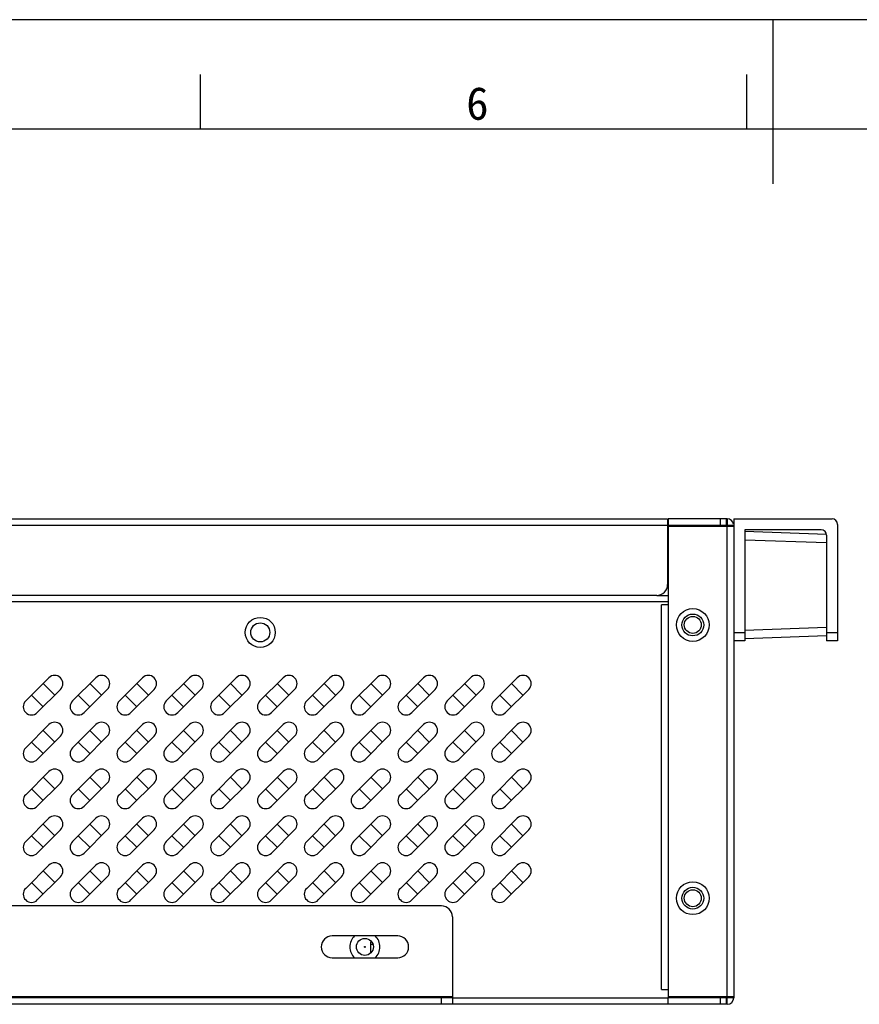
# Model space of a CAD drawing. Header units: millimetres. Extents: x -339 to 255, y 1363 to 1783.
# Tile 17 of 47: x -111 to -34, y 1693 to 1783. Entities that reach past the tile are written whole.
import ezdxf

# ---------------------------------------------------------------- set-up
doc = ezdxf.new("R2010")
doc.units = ezdxf.units.MM
doc.header["$LTSCALE"] = 61.468
doc.layers.get('0').update_dxf_attribs({"linetype": 'CONTINUOUS'})
doc.styles.add('TEXTSTYLE_2', font='simfang.ttf')

msp = doc.modelspace()

# ---------------------------------------------------------------- linework, layer by layer
at = {"color": 7}
for p, q in [((254.8253, 1782.9324), (-339.1747, 1782.9324)), ((-42.1747, 1782.9324), (-42.1747, 1767.9324)), ((-94.5374, 1772.9324), (-94.5374, 1777.9323)), ((-44.5374, 1772.9324), (-44.5374, 1777.9323)), ((244.8253, 1772.9324), (-314.1747, 1772.9324))]:
    msp.add_line(p, q, dxfattribs=at)
at = {"linetype": 'Continuous'}
for p, q in [((-160.84, 1737.2721), (-51.79, 1737.2721)), ((-51.79, 1737.2721), (-51.79, 1731.2721)), ((-51.74, 1737.2721), (-51.74, 1736.6721)), ((-46.34, 1737.2721), (-51.74, 1737.2721)), ((-46.94, 1736.6721), (-46.94, 1737.2721)), ((-46.44, 1737.2721), (-46.44, 1736.6721)), ((-46.34, 1737.2721), (-46.34, 1736.6721)), ((-45.74, 1737.2721), (-45.74, 1726.1221)), ((-45.74, 1737.2721), (-36.74, 1737.2721)), ((-51.79, 1736.6721), (-160.74, 1736.6721)), ((-51.74, 1736.5221), (-51.79, 1736.5221)), ((-46.34, 1736.6721), (-51.74, 1736.6721)), ((-51.74, 1736.5721), (-51.74, 1693.5721)), ((-45.74, 1736.5721), (-51.74, 1736.5721)), ((-46.34, 1736.6721), (-46.34, 1736.5721)), ((-45.74, 1736.6721), (-46.34, 1736.6721)), ((-46.34, 1693.5721), (-46.34, 1736.5721)), ((-36.24, 1736.7721), (-36.24, 1726.1221)), ((-51.74, 1735.9221), (-51.79, 1735.9221)), ((-51.74, 1735.9221), (-51.79, 1735.9221)), ((-44.74, 1736.2721), (-44.74, 1726.1221)), ((-37.74, 1736.2721), (-44.74, 1736.2721)), ((-37.2486, 1735.8528), (-44.74, 1736.1144)), ((-37.24, 1735.7721), (-37.24, 1726.1221)), ((-44.74, 1735.3654), (-37.24, 1735.1035)), ((-52.79, 1730.2721), (-159.74, 1730.2721)), ((-52.79, 1730.2721), (-51.74, 1730.2721)), ((-51.74, 1729.6721), (-160.74, 1729.6721)), ((-52.34, 1694.2221), (-52.34, 1729.4221)), ((-51.74, 1729.4221), (-52.34, 1729.4221)), ((-51.74, 1729.6721), (-51.74, 1729.4221)), ((-45.74, 1726.8721), (-44.74, 1726.8721)), ((-37.24, 1727.3401), (-44.74, 1727.0783)), ((-44.74, 1726.3292), (-37.24, 1726.5911)), ((-37.24, 1726.8721), (-36.24, 1726.8721)), ((-45.74, 1726.1393), (-45.74, 1693.4721)), ((-44.74, 1726.1221), (-45.74, 1726.1221)), ((-36.24, 1726.1221), (-37.24, 1726.1221)), ((-108.4053, 1722.7388), (-110.5267, 1720.6174)), ((-107.8768, 1721.1459), (-108.9375, 1722.2066)), ((-104.1203, 1722.7388), (-106.2417, 1720.6174)), ((-103.5918, 1721.1459), (-104.6525, 1722.2066)), ((-99.8353, 1722.7388), (-101.9567, 1720.6174)), ((-99.3068, 1721.1459), (-100.3675, 1722.2066)), ((-95.5503, 1722.7388), (-97.6717, 1720.6174)), ((-95.0218, 1721.1459), (-96.0825, 1722.2066)), ((-91.2653, 1722.7388), (-93.3867, 1720.6174)), ((-90.7368, 1721.1459), (-91.7975, 1722.2066)), ((-86.9803, 1722.7388), (-89.1017, 1720.6174)), ((-86.4518, 1721.1459), (-87.5125, 1722.2066)), ((-82.6953, 1722.7388), (-84.8167, 1720.6174)), ((-82.1668, 1721.1459), (-83.2275, 1722.2066)), ((-78.4103, 1722.7388), (-80.5317, 1720.6174)), ((-77.8818, 1721.1459), (-78.9425, 1722.2066)), ((-74.1253, 1722.7388), (-76.2467, 1720.6174)), ((-73.5968, 1721.1459), (-74.6575, 1722.2066)), ((-69.8403, 1722.7388), (-71.9617, 1720.6174)), ((-69.3118, 1721.1459), (-70.3725, 1722.2066)), ((-65.5553, 1722.7388), (-67.6767, 1720.6174)), ((-65.0268, 1721.1459), (-66.0875, 1722.2066)), ((-109.9982, 1721.1459), (-108.9375, 1720.0853)), ((-109.466, 1719.5568), (-107.3447, 1721.6781)), ((-105.7132, 1721.1459), (-104.6525, 1720.0853)), ((-105.181, 1719.5568), (-103.0597, 1721.6781)), ((-101.4282, 1721.1459), (-100.3675, 1720.0853)), ((-100.896, 1719.5568), (-98.7747, 1721.6781)), ((-97.1432, 1721.1459), (-96.0825, 1720.0853)), ((-96.611, 1719.5568), (-94.4897, 1721.6781)), ((-92.8582, 1721.1459), (-91.7975, 1720.0853)), ((-92.326, 1719.5568), (-90.2047, 1721.6781)), ((-88.5732, 1721.1459), (-87.5125, 1720.0853)), ((-88.041, 1719.5568), (-85.9197, 1721.6781)), ((-84.2882, 1721.1459), (-83.2275, 1720.0853)), ((-83.756, 1719.5568), (-81.6347, 1721.6781)), ((-80.0032, 1721.1459), (-78.9425, 1720.0853)), ((-79.471, 1719.5568), (-77.3497, 1721.6781)), ((-75.7182, 1721.1459), (-74.6575, 1720.0853)), ((-75.186, 1719.5568), (-73.0647, 1721.6781)), ((-71.4332, 1721.1459), (-70.3725, 1720.0853)), ((-70.901, 1719.5568), (-68.7797, 1721.6781)), ((-67.1482, 1721.1459), (-66.0875, 1720.0853)), ((-66.616, 1719.5568), (-64.4947, 1721.6781)), ((-108.4053, 1718.4538), (-110.5267, 1716.3324)), ((-104.1203, 1718.4538), (-106.2417, 1716.3324)), ((-99.8353, 1718.4538), (-101.9567, 1716.3324)), ((-95.5503, 1718.4538), (-97.6717, 1716.3324)), ((-91.2653, 1718.4538), (-93.3867, 1716.3324)), ((-86.9803, 1718.4538), (-89.1017, 1716.3324)), ((-82.6953, 1718.4538), (-84.8167, 1716.3324)), ((-78.4103, 1718.4538), (-80.5317, 1716.3324)), ((-74.1253, 1718.4538), (-76.2467, 1716.3324)), ((-69.8403, 1718.4538), (-71.9617, 1716.3324)), ((-65.5553, 1718.4538), (-67.6767, 1716.3324)), ((-107.8768, 1716.8609), (-108.9375, 1717.9216)), ((-103.5918, 1716.8609), (-104.6525, 1717.9216)), ((-99.3068, 1716.8609), (-100.3675, 1717.9216)), ((-95.0218, 1716.8609), (-96.0825, 1717.9216)), ((-90.7368, 1716.8609), (-91.7975, 1717.9216)), ((-86.4518, 1716.8609), (-87.5125, 1717.9216)), ((-82.1668, 1716.8609), (-83.2275, 1717.9216)), ((-77.8818, 1716.8609), (-78.9425, 1717.9216)), ((-73.5968, 1716.8609), (-74.6575, 1717.9216)), ((-69.3118, 1716.8609), (-70.3725, 1717.9216)), ((-65.0268, 1716.8609), (-66.0875, 1717.9216)), ((-109.9982, 1716.8609), (-108.9375, 1715.8003)), ((-109.466, 1715.2718), (-107.3447, 1717.3931)), ((-105.7132, 1716.8609), (-104.6525, 1715.8003)), ((-105.181, 1715.2718), (-103.0597, 1717.3931)), ((-101.4282, 1716.8609), (-100.3675, 1715.8003)), ((-100.896, 1715.2718), (-98.7747, 1717.3931)), ((-97.1432, 1716.8609), (-96.0825, 1715.8003)), ((-96.611, 1715.2718), (-94.4897, 1717.3931)), ((-92.8582, 1716.8609), (-91.7975, 1715.8003)), ((-92.326, 1715.2718), (-90.2047, 1717.3931)), ((-88.5732, 1716.8609), (-87.5125, 1715.8003)), ((-88.041, 1715.2718), (-85.9197, 1717.3931)), ((-84.2882, 1716.8609), (-83.2275, 1715.8003)), ((-83.756, 1715.2718), (-81.6347, 1717.3931)), ((-80.0032, 1716.8609), (-78.9425, 1715.8003)), ((-79.471, 1715.2718), (-77.3497, 1717.3931)), ((-75.7182, 1716.8609), (-74.6575, 1715.8003)), ((-75.186, 1715.2718), (-73.0647, 1717.3931)), ((-71.4332, 1716.8609), (-70.3725, 1715.8003)), ((-70.901, 1715.2718), (-68.7797, 1717.3931)), ((-67.1482, 1716.8609), (-66.0875, 1715.8003)), ((-66.616, 1715.2718), (-64.4947, 1717.3931)), ((-108.4053, 1714.1688), (-110.5267, 1712.0474)), ((-104.1203, 1714.1688), (-106.2417, 1712.0474)), ((-99.8353, 1714.1688), (-101.9567, 1712.0474)), ((-95.5503, 1714.1688), (-97.6717, 1712.0474)), ((-91.2653, 1714.1688), (-93.3867, 1712.0474)), ((-86.9803, 1714.1688), (-89.1017, 1712.0474)), ((-82.6953, 1714.1688), (-84.8167, 1712.0474)), ((-78.4103, 1714.1688), (-80.5317, 1712.0474)), ((-74.1253, 1714.1688), (-76.2467, 1712.0474)), ((-69.8403, 1714.1688), (-71.9617, 1712.0474)), ((-65.5553, 1714.1688), (-67.6767, 1712.0474)), ((-109.466, 1710.9868), (-107.3447, 1713.1081)), ((-107.8768, 1712.5759), (-108.9375, 1713.6366)), ((-105.181, 1710.9868), (-103.0597, 1713.1081)), ((-103.5918, 1712.5759), (-104.6525, 1713.6366)), ((-100.896, 1710.9868), (-98.7747, 1713.1081)), ((-99.3068, 1712.5759), (-100.3675, 1713.6366)), ((-96.611, 1710.9868), (-94.4897, 1713.1081)), ((-95.0218, 1712.5759), (-96.0825, 1713.6366)), ((-92.326, 1710.9868), (-90.2047, 1713.1081)), ((-90.7368, 1712.5759), (-91.7975, 1713.6366)), ((-88.041, 1710.9868), (-85.9197, 1713.1081)), ((-86.4518, 1712.5759), (-87.5125, 1713.6366)), ((-83.756, 1710.9868), (-81.6347, 1713.1081)), ((-82.1668, 1712.5759), (-83.2275, 1713.6366)), ((-79.471, 1710.9868), (-77.3497, 1713.1081)), ((-77.8818, 1712.5759), (-78.9425, 1713.6366)), ((-75.186, 1710.9868), (-73.0647, 1713.1081)), ((-73.5968, 1712.5759), (-74.6575, 1713.6366)), ((-70.901, 1710.9868), (-68.7797, 1713.1081)), ((-69.3118, 1712.5759), (-70.3725, 1713.6366)), ((-66.616, 1710.9868), (-64.4947, 1713.1081)), ((-65.0268, 1712.5759), (-66.0875, 1713.6366)), ((-109.9982, 1712.5759), (-108.9375, 1711.5153)), ((-105.7132, 1712.5759), (-104.6525, 1711.5153)), ((-101.4282, 1712.5759), (-100.3675, 1711.5153)), ((-97.1432, 1712.5759), (-96.0825, 1711.5153)), ((-92.8582, 1712.5759), (-91.7975, 1711.5153)), ((-88.5732, 1712.5759), (-87.5125, 1711.5153)), ((-84.2882, 1712.5759), (-83.2275, 1711.5153)), ((-80.0032, 1712.5759), (-78.9425, 1711.5153)), ((-75.7182, 1712.5759), (-74.6575, 1711.5153)), ((-71.4332, 1712.5759), (-70.3725, 1711.5153)), ((-67.1482, 1712.5759), (-66.0875, 1711.5153)), ((-108.4053, 1709.8838), (-110.5267, 1707.7624)), ((-107.8768, 1708.2909), (-108.9375, 1709.3516)), ((-104.1203, 1709.8838), (-106.2417, 1707.7624)), ((-103.5918, 1708.2909), (-104.6525, 1709.3516)), ((-99.8353, 1709.8838), (-101.9567, 1707.7624)), ((-99.3068, 1708.2909), (-100.3675, 1709.3516)), ((-95.5503, 1709.8838), (-97.6717, 1707.7624)), ((-95.0218, 1708.2909), (-96.0825, 1709.3516)), ((-91.2653, 1709.8838), (-93.3867, 1707.7624)), ((-90.7368, 1708.2909), (-91.7975, 1709.3516)), ((-86.9803, 1709.8838), (-89.1017, 1707.7624)), ((-86.4518, 1708.2909), (-87.5125, 1709.3516)), ((-82.6953, 1709.8838), (-84.8167, 1707.7624)), ((-82.1668, 1708.2909), (-83.2275, 1709.3516)), ((-78.4103, 1709.8838), (-80.5317, 1707.7624)), ((-77.8818, 1708.2909), (-78.9425, 1709.3516)), ((-74.1253, 1709.8838), (-76.2467, 1707.7624)), ((-73.5968, 1708.2909), (-74.6575, 1709.3516)), ((-69.8403, 1709.8838), (-71.9617, 1707.7624)), ((-69.3118, 1708.2909), (-70.3725, 1709.3516)), ((-65.5553, 1709.8838), (-67.6767, 1707.7624)), ((-65.0268, 1708.2909), (-66.0875, 1709.3516)), ((-109.466, 1706.7018), (-107.3447, 1708.8231)), ((-105.181, 1706.7018), (-103.0597, 1708.8231)), ((-100.896, 1706.7018), (-98.7747, 1708.8231)), ((-96.611, 1706.7018), (-94.4897, 1708.8231)), ((-92.326, 1706.7018), (-90.2047, 1708.8231)), ((-88.041, 1706.7018), (-85.9197, 1708.8231)), ((-83.756, 1706.7018), (-81.6347, 1708.8231)), ((-79.471, 1706.7018), (-77.3497, 1708.8231)), ((-75.186, 1706.7018), (-73.0647, 1708.8231)), ((-70.901, 1706.7018), (-68.7797, 1708.8231)), ((-66.616, 1706.7018), (-64.4947, 1708.8231)), ((-109.9982, 1708.2909), (-108.9375, 1707.2303)), ((-105.7132, 1708.2909), (-104.6525, 1707.2303)), ((-101.4282, 1708.2909), (-100.3675, 1707.2303)), ((-97.1432, 1708.2909), (-96.0825, 1707.2303)), ((-92.8582, 1708.2909), (-91.7975, 1707.2303)), ((-88.5732, 1708.2909), (-87.5125, 1707.2303)), ((-84.2882, 1708.2909), (-83.2275, 1707.2303)), ((-80.0032, 1708.2909), (-78.9425, 1707.2303)), ((-75.7182, 1708.2909), (-74.6575, 1707.2303)), ((-71.4332, 1708.2909), (-70.3725, 1707.2303)), ((-67.1482, 1708.2909), (-66.0875, 1707.2303)), ((-108.4053, 1705.5988), (-110.5267, 1703.4774)), ((-107.8768, 1704.0059), (-108.9375, 1705.0666)), ((-104.1203, 1705.5988), (-106.2417, 1703.4774)), ((-103.5918, 1704.0059), (-104.6525, 1705.0666)), ((-99.8353, 1705.5988), (-101.9567, 1703.4774)), ((-99.3068, 1704.0059), (-100.3675, 1705.0666)), ((-95.5503, 1705.5988), (-97.6717, 1703.4774)), ((-95.0218, 1704.0059), (-96.0825, 1705.0666)), ((-91.2653, 1705.5988), (-93.3867, 1703.4774)), ((-90.7368, 1704.0059), (-91.7975, 1705.0666)), ((-86.9803, 1705.5988), (-89.1017, 1703.4774)), ((-86.4518, 1704.0059), (-87.5125, 1705.0666)), ((-82.6953, 1705.5988), (-84.8167, 1703.4774)), ((-82.1668, 1704.0059), (-83.2275, 1705.0666)), ((-78.4103, 1705.5988), (-80.5317, 1703.4774)), ((-77.8818, 1704.0059), (-78.9425, 1705.0666)), ((-74.1253, 1705.5988), (-76.2467, 1703.4774)), ((-73.5968, 1704.0059), (-74.6575, 1705.0666)), ((-69.8403, 1705.5988), (-71.9617, 1703.4774)), ((-69.3118, 1704.0059), (-70.3725, 1705.0666)), ((-65.5553, 1705.5988), (-67.6767, 1703.4774)), ((-65.0268, 1704.0059), (-66.0875, 1705.0666)), ((-109.9982, 1704.0059), (-108.9375, 1702.9453)), ((-109.466, 1702.4168), (-107.3447, 1704.5381)), ((-105.7132, 1704.0059), (-104.6525, 1702.9453)), ((-105.181, 1702.4168), (-103.0597, 1704.5381)), ((-101.4282, 1704.0059), (-100.3675, 1702.9453)), ((-100.896, 1702.4168), (-98.7747, 1704.5381)), ((-97.1432, 1704.0059), (-96.0825, 1702.9453)), ((-96.611, 1702.4168), (-94.4897, 1704.5381)), ((-92.8582, 1704.0059), (-91.7975, 1702.9453)), ((-92.326, 1702.4168), (-90.2047, 1704.5381)), ((-88.5732, 1704.0059), (-87.5125, 1702.9453)), ((-88.041, 1702.4168), (-85.9197, 1704.5381)), ((-84.2882, 1704.0059), (-83.2275, 1702.9453)), ((-83.756, 1702.4168), (-81.6347, 1704.5381)), ((-80.0032, 1704.0059), (-78.9425, 1702.9453)), ((-79.471, 1702.4168), (-77.3497, 1704.5381)), ((-75.7182, 1704.0059), (-74.6575, 1702.9453)), ((-75.186, 1702.4168), (-73.0647, 1704.5381)), ((-71.4332, 1704.0059), (-70.3725, 1702.9453)), ((-70.901, 1702.4168), (-68.7797, 1704.5381)), ((-67.1482, 1704.0059), (-66.0875, 1702.9453)), ((-66.616, 1702.4168), (-64.4947, 1704.5381)), ((-72.49, 1701.8721), (-142.99, 1701.8721)), ((-71.49, 1700.8721), (-71.49, 1692.8721)), ((-76.49, 1699.1221), (-82.49, 1699.1221)), ((-78.99, 1698.3721), (-78.99, 1697.5347)), ((-78.99, 1698.3721), (-78.7599, 1698.3721)), ((-82.49, 1697.1221), (-76.49, 1697.1221)), ((-52.34, 1694.2221), (-51.74, 1694.2221)), ((-51.74, 1694.2221), (-51.74, 1693.4721)), ((-143.99, 1693.5721), (-71.49, 1693.5721)), ((-71.49, 1693.4721), (-143.99, 1693.4721)), ((-72.49, 1692.8721), (-72.49, 1693.4721)), ((-71.49, 1693.4721), (-51.74, 1693.4721)), ((-51.74, 1693.5721), (-45.74, 1693.5721)), ((-51.74, 1692.8721), (-51.74, 1693.4721)), ((-46.34, 1693.4721), (-51.74, 1693.4721)), ((-46.94, 1692.8721), (-46.94, 1693.4721)), ((-46.44, 1693.4721), (-46.44, 1692.8721)), ((-46.34, 1693.4721), (-46.34, 1693.5721)), ((-46.34, 1692.8721), (-46.34, 1693.4721)), ((-45.74, 1693.4721), (-46.34, 1693.4721)), ((-71.49, 1692.8721), (-143.99, 1692.8721)), ((-51.74, 1692.8721), (-71.49, 1692.8721)), ((-46.34, 1692.8721), (-51.74, 1692.8721))]:
    msp.add_line(p, q, dxfattribs=at)
for centre, radius in [((-89.065, 1726.8896), 1.375), ((-49.49, 1727.5721), 1.5), ((-49.49, 1727.5721), 1), ((-49.49, 1727.5721), 0.775), ((-89.065, 1726.8896), 0.875), ((-49.49, 1702.5721), 1.5), ((-49.49, 1702.5721), 1), ((-49.49, 1702.5721), 0.775), ((-79.49, 1698.1221), 0.775), ((-79.49, 1698.1221), 0.05)]:
    msp.add_circle(centre, radius, dxfattribs=at)
for centre, radius, start, end in [((-46.34, 1736.6721), 0.6, 11.598229, 90), ((-36.74, 1736.7721), 0.5, 360, 90), ((-37.74, 1735.7721), 0.5, 0.000001, 90), ((-52.79, 1731.2721), 1, 270, 0), ((-107.875, 1722.2084), 0.75, 315, 135), ((-103.59, 1722.2084), 0.75, 315, 135), ((-99.305, 1722.2084), 0.75, 315, 135), ((-95.02, 1722.2084), 0.75, 315, 135), ((-90.735, 1722.2084), 0.75, 315, 135), ((-86.45, 1722.2084), 0.75, 315, 135), ((-82.165, 1722.2084), 0.75, 315, 135), ((-77.88, 1722.2084), 0.75, 315, 135), ((-73.595, 1722.2084), 0.75, 315, 135), ((-69.31, 1722.2084), 0.75, 315, 135), ((-65.025, 1722.2084), 0.75, 315, 135), ((-109.9963, 1720.0871), 0.75, 135, 315), ((-105.7113, 1720.0871), 0.75, 135, 315), ((-101.4263, 1720.0871), 0.75, 135, 315), ((-97.1413, 1720.0871), 0.75, 135, 315), ((-92.8563, 1720.0871), 0.75, 135, 315), ((-88.5713, 1720.0871), 0.75, 135, 315), ((-84.2863, 1720.0871), 0.75, 135, 315), ((-80.0013, 1720.0871), 0.75, 135, 315), ((-75.7163, 1720.0871), 0.75, 135, 315), ((-71.4313, 1720.0871), 0.75, 135, 315), ((-67.1463, 1720.0871), 0.75, 135, 315), ((-107.875, 1717.9234), 0.75, 315, 135), ((-103.59, 1717.9234), 0.75, 315, 135), ((-99.305, 1717.9234), 0.75, 315, 135), ((-95.02, 1717.9234), 0.75, 315, 135), ((-90.735, 1717.9234), 0.75, 315, 135), ((-86.45, 1717.9234), 0.75, 315, 135), ((-82.165, 1717.9234), 0.75, 315, 135), ((-77.88, 1717.9234), 0.75, 315, 135), ((-73.595, 1717.9234), 0.75, 315, 135), ((-69.31, 1717.9234), 0.75, 315, 135), ((-65.025, 1717.9234), 0.75, 315, 135), ((-109.9963, 1715.8021), 0.75, 135, 315), ((-105.7113, 1715.8021), 0.75, 135, 315), ((-101.4263, 1715.8021), 0.75, 135, 315), ((-97.1413, 1715.8021), 0.75, 135, 315), ((-92.8563, 1715.8021), 0.75, 135, 315), ((-88.5713, 1715.8021), 0.75, 135, 315), ((-84.2863, 1715.8021), 0.75, 135, 315), ((-80.0013, 1715.8021), 0.75, 135, 315), ((-75.7163, 1715.8021), 0.75, 135, 315), ((-71.4313, 1715.8021), 0.75, 135, 315), ((-67.1463, 1715.8021), 0.75, 135, 315), ((-107.875, 1713.6384), 0.75, 315, 135), ((-103.59, 1713.6384), 0.75, 315, 135), ((-99.305, 1713.6384), 0.75, 315, 135), ((-95.02, 1713.6384), 0.75, 315, 135), ((-90.735, 1713.6384), 0.75, 315, 135), ((-86.45, 1713.6384), 0.75, 315, 135), ((-82.165, 1713.6384), 0.75, 315, 135), ((-77.88, 1713.6384), 0.75, 315, 135), ((-73.595, 1713.6384), 0.75, 315, 135), ((-69.31, 1713.6384), 0.75, 315, 135), ((-65.025, 1713.6384), 0.75, 315, 135), ((-109.9963, 1711.5171), 0.75, 135, 315), ((-105.7113, 1711.5171), 0.75, 135, 315), ((-101.4263, 1711.5171), 0.75, 135, 315), ((-97.1413, 1711.5171), 0.75, 135, 315), ((-92.8563, 1711.5171), 0.75, 135, 315), ((-88.5713, 1711.5171), 0.75, 135, 315), ((-84.2863, 1711.5171), 0.75, 135, 315), ((-80.0013, 1711.5171), 0.75, 135, 315), ((-75.7163, 1711.5171), 0.75, 135, 315), ((-71.4313, 1711.5171), 0.75, 135, 315), ((-67.1463, 1711.5171), 0.75, 135, 315), ((-107.875, 1709.3534), 0.75, 315, 135), ((-103.59, 1709.3534), 0.75, 315, 135), ((-99.305, 1709.3534), 0.75, 315, 135), ((-95.02, 1709.3534), 0.75, 315, 135), ((-90.735, 1709.3534), 0.75, 315, 135), ((-86.45, 1709.3534), 0.75, 315, 135), ((-82.165, 1709.3534), 0.75, 315, 135), ((-77.88, 1709.3534), 0.75, 315, 135), ((-73.595, 1709.3534), 0.75, 315, 135), ((-69.31, 1709.3534), 0.75, 315, 135), ((-65.025, 1709.3534), 0.75, 315, 135), ((-109.9963, 1707.2321), 0.75, 135, 315), ((-105.7113, 1707.2321), 0.75, 135, 315), ((-101.4263, 1707.2321), 0.75, 135, 315), ((-97.1413, 1707.2321), 0.75, 135, 315), ((-92.8563, 1707.2321), 0.75, 135, 315), ((-88.5713, 1707.2321), 0.75, 135, 315), ((-84.2863, 1707.2321), 0.75, 135, 315), ((-80.0013, 1707.2321), 0.75, 135, 315), ((-75.7163, 1707.2321), 0.75, 135, 315), ((-71.4313, 1707.2321), 0.75, 135, 315), ((-67.1463, 1707.2321), 0.75, 135, 315), ((-107.875, 1705.0684), 0.75, 315, 135), ((-103.59, 1705.0684), 0.75, 315, 135), ((-99.305, 1705.0684), 0.75, 315, 135), ((-95.02, 1705.0684), 0.75, 315, 135), ((-90.735, 1705.0684), 0.75, 315, 135), ((-86.45, 1705.0684), 0.75, 315, 135), ((-82.165, 1705.0684), 0.75, 315, 135), ((-77.88, 1705.0684), 0.75, 315, 135), ((-73.595, 1705.0684), 0.75, 315, 135), ((-69.31, 1705.0684), 0.75, 315, 135), ((-65.025, 1705.0684), 0.75, 315, 135), ((-109.9963, 1702.9471), 0.75, 135, 315), ((-105.7113, 1702.9471), 0.75, 135, 315), ((-101.4263, 1702.9471), 0.75, 135, 315), ((-97.1413, 1702.9471), 0.75, 135, 315), ((-92.8563, 1702.9471), 0.75, 135, 315), ((-88.5713, 1702.9471), 0.75, 135, 315), ((-84.2863, 1702.9471), 0.75, 135, 315), ((-80.0013, 1702.9471), 0.75, 135, 315), ((-75.7163, 1702.9471), 0.75, 135, 315), ((-71.4313, 1702.9471), 0.75, 135, 315), ((-67.1463, 1702.9471), 0.75, 135, 315), ((-72.49, 1700.8721), 1, 0, 90), ((-82.49, 1698.1221), 1, 90, 270), ((-79.49, 1698.1221), 1.375, 133.15038, 226.833537), ((-79.49, 1698.1221), 1.375, 133.329223, 226.670777), ((-78.39, 1698.3721), 0.6, 152.741675, 180), ((-79.49, 1698.1221), 1.375, 313.15038, 46.833537), ((-79.49, 1698.1221), 1.375, 313.328891, 46.671109), ((-76.49, 1698.1221), 1, 270, 90), ((-46.34, 1693.4721), 0.6, 270, 0)]:
    msp.add_arc(centre, radius, start, end, dxfattribs=at)

# ---------------------------------------------------------------- texts
at = {"color": 3, "style": 'TEXTSTYLE_2'}
msp.add_text('6', height=3, dxfattribs=at).set_placement((-70.2185, 1773.7794))

doc.saveas('drawing.dxf')
